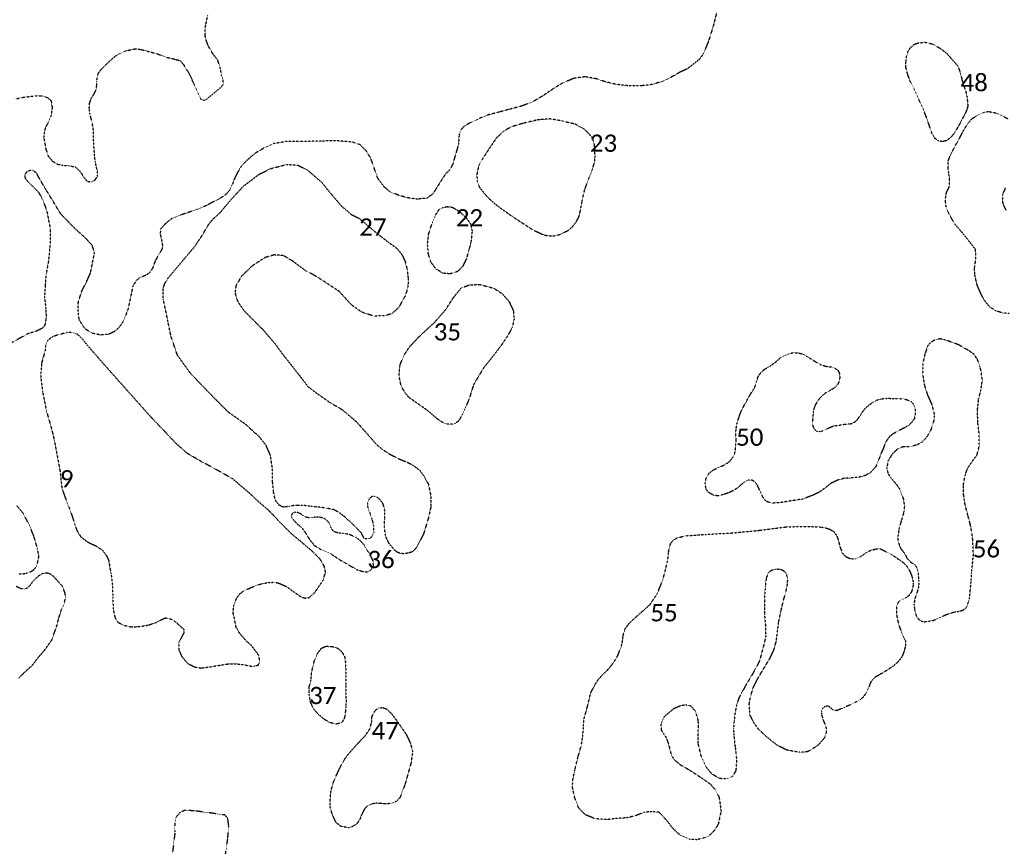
# Model space of a CAD drawing. Extents: x 387170 to 389193, y 100386 to 104689.
# Tile 5 of 14: x 387642 to 388213, y 101525 to 102004. Entities that reach past the tile are written whole.
import ezdxf

# ---------------------------------------------------------------- set-up
doc = ezdxf.new("R2010")
doc.units = 0
doc.header["$MEASUREMENT"] = 0
doc.linetypes.add('Wisdot5', pattern=[0.1, 0.05, -0.05])
doc.linetypes.add('Wisdot7', pattern=[0.2875, 0.125, -0.05, 0.0625, -0.05])
doc.layers.add('E_DTM_Building', color=81, linetype='Wisdot5', lineweight=25)
doc.layers.add('E_DTM_ObscureArea', color=231, linetype='Wisdot7', lineweight=25)
doc.styles.add('CalibriLight', font='calibril.ttf')

msp = doc.modelspace()

# ---------------------------------------------------------------- linework, layer by layer
at = {"layer": 'E_DTM_Building'}
msp.add_polyline3d([(387761.45, 101520.5, 1615.32), (387762.71, 101529.11, 1615.17), (387763.3, 101536.65, 1615.11), (387762.69, 101541.22, 1615.2), (387760.96, 101542.97, 1615.25), (387744.25, 101545.24, 1615.23), (387738.14, 101545.73, 1615.2), (387735.07, 101544.45, 1615.19), (387732.83, 101541.76, 1615.2), (387732.02, 101538.16, 1615.29), (387732.14, 101533.21, 1615.23), (387730.66, 101520.81, 1615.13)], dxfattribs=at)
at = {"layer": 'E_DTM_ObscureArea'}
for points in [[(388046.07, 102008.34, 1598.42), (388044.24, 102000.67, 1598.81), (388041.57, 101992.06, 1599.26), (388038.5, 101984.29, 1599.61), (388036.2, 101980.95, 1599.54), (388032.09, 101977.55, 1599.27), (388028.9, 101975.18, 1599.14), (388024.43, 101973.08, 1599.22), (388019.49, 101970.24, 1598.95), (388014.15, 101967.79, 1598.9), (388008.45, 101966.11, 1598.63), (388002.66, 101965.43, 1598.16), (387995, 101965.38, 1597.58), (387987.41, 101966.27, 1596.77), (387981.2, 101967.79, 1596.34), (387976.42, 101969.45, 1596), (387969.66, 101970.63, 1595.73), (387963.24, 101969.68, 1595.48), (387956.63, 101966.98, 1595.35), (387951.37, 101963.67, 1595.28), (387945.38, 101959.65, 1595.19), (387939.97, 101956.41, 1595.21), (387934.47, 101954.17, 1595.1), (387932.08, 101953.37, 1595.21), (387926.22, 101951.89, 1595.28), (387919.95, 101950.16, 1595.42), (387913.1, 101948.37, 1595.48), (387908.65, 101946.52, 1595.6), (387903.11, 101943.91, 1595.69), (387899.6, 101941.93, 1595.6), (387897.91, 101939.96, 1595.44), (387896.8, 101937.04, 1595.33), (387896.38, 101931.44, 1595.33), (387895.62, 101928.7, 1595.46), (387894.19, 101923.87, 1595.46), (387893.1, 101919.94, 1595.46), (387891.31, 101916.66, 1595.8), (387888.98, 101914.43, 1596.23), (387882.98, 101905.06, 1596.34), (387881.86, 101903.15, 1595.89), (387880.86, 101902.19, 1595.82), (387878, 101900.33, 1595.8), (387872.64, 101899.7, 1595.87), (387866.78, 101900.53, 1596.02), (387862.03, 101901.9, 1596.11), (387857.01, 101903.75, 1596.25), (387853.49, 101906.75, 1596.45), (387849.79, 101911.54, 1596.54), (387848.16, 101915.94, 1596.74), (387845.68, 101923.23, 1596.95), (387843.04, 101927.54, 1597.22), (387839.38, 101931.25, 1597.33), (387835.12, 101932.74, 1597.58), (387825.8, 101933.54, 1597.73), (387816.85, 101933.37, 1598), (387804.59, 101933.1, 1598.25), (387796.29, 101933.06, 1598.57), (387789.31, 101931.91, 1598.68), (387783.9, 101929.46, 1598.79), (387778.63, 101926.31, 1598.81), (387774.2, 101922.57, 1598.81), (387770.63, 101918.99, 1598.81), (387768.31, 101915.09, 1598.72), (387766.25, 101910.78, 1598.5), (387765.45, 101908.47, 1598.45), (387763.83, 101904.85, 1598.18), (387761.2, 101902.08, 1598.34), (387758.33, 101900.23, 1598.93), (387750.34, 101896.02, 1599.49), (387744.9, 101893.86, 1598.54), (387739.66, 101891.93, 1598.36), (387735.24, 101890.51, 1598.41), (387730.22, 101888.46, 1597.98), (387726.59, 101885.53, 1597.42), (387723.84, 101882.45, 1597.22), (387723.52, 101879.68, 1596.86), (387724.39, 101875.71, 1596.54), (387724.85, 101873.01, 1596.14), (387724.74, 101871.05, 1595.91), (387723, 101868.07, 1595.91), (387720.75, 101864.18, 1595.73), (387719.9, 101861.71, 1595.53), (387719.2, 101859.84, 1595.37), (387717.55, 101857.3, 1595.48), (387715.39, 101855.66, 1595.75), (387711.63, 101854.16, 1596.2), (387709.82, 101852.62, 1596.54), (387707.73, 101849.46, 1596.7), (387704.91, 101836.12, 1596.9), (387704.11, 101833.81, 1597.08), (387702.3, 101829.09, 1597.37), (387699.55, 101825.22, 1597.46), (387697.42, 101823.22, 1597.58), (387693.69, 101821.43, 1597.6), (387689.03, 101821, 1597.6), (387684.53, 101821.96, 1597.46), (387680.19, 101824.38, 1597.33), (387676.66, 101829.76, 1597.15), (387676, 101834.62, 1597.15), (387676.14, 101840.12, 1597.08), (387677.98, 101846.07, 1597.08), (387680.97, 101852.06, 1596.99), (387683.24, 101857.18, 1596.77), (387685.5, 101868.73, 1596.61), (387684.08, 101873.16, 1596.56), (387679.85, 101877.54, 1596.52), (387673.7, 101883.11, 1596.38), (387665.86, 101891.28, 1596.09), (387657.43, 101905.17, 1595.66), (387653.41, 101911.96, 1595.35), (387651.79, 101914.95, 1595.4), (387649.88, 101916.23, 1595.34), (387648.18, 101916.31, 1595.28), (387647.08, 101916.01, 1595.17), (387645.89, 101915.14, 1595.16), (387645.12, 101913.87, 1595.17), (387645.03, 101912.34, 1595.21), (387646.39, 101910.44, 1595.3), (387653.09, 101903.69, 1595.64), (387655.59, 101899.22, 1595.8), (387657.94, 101892.57, 1595.91), (387659.91, 101882.2, 1596.02), (387659.77, 101873.52, 1596.29), (387658.8, 101863.6, 1596.54), (387657.44, 101856.39, 1596.56), (387656.95, 101849.92, 1596.56), (387656.55, 101843.3, 1596.74), (387657.31, 101835.86, 1596.81), (387657.48, 101830.82, 1596.83), (387656.66, 101826.4, 1596.83), (387654.93, 101824.8, 1596.45), (387651.2, 101822.94, 1595.8), (387647.41, 101822.03, 1593.25), (387607.13, 101799.89, 1593.25)], [(387639.64, 101957.78, 1591.94), (387644.58, 101958.81, 1591.96), (387650.46, 101959.49, 1592.05), (387654.86, 101959.66, 1592.12), (387658.28, 101958.54, 1592.32), (387660.37, 101956.71, 1592.51), (387661, 101952.6, 1592.75), (387660.21, 101947.69, 1593.28), (387658.44, 101943.65, 1593.6), (387657.41, 101941.88, 1593.7), (387656.89, 101940.85, 1593.77), (387656.27, 101937.68, 1593.93), (387656.18, 101934.86, 1594.18), (387656.83, 101931.58, 1594.63), (387657.18, 101929.26, 1595.1), (387658.72, 101924.53, 1595.76), (387661.23, 101921.7, 1596.19), (387664.05, 101919.97, 1596.68), (387667.04, 101919.34, 1596.94), (387670.7, 101919.1, 1597.33), (387674.39, 101918.39, 1597.91), (387677.05, 101915.96, 1598.49), (387679.12, 101912.65, 1599.04), (387681.22, 101910.13, 1599.56), (387683.77, 101909.64, 1599.98), (387685.92, 101911.01, 1600.07), (387687.27, 101913.07, 1599.99), (387687.25, 101915.66, 1599.54), (387686.54, 101918.6, 1599), (387685.93, 101921.41, 1598.41), (387685.5, 101925.88, 1597.65), (387685.06, 101931.6, 1596.9), (387684.85, 101939.9, 1596.01), (387684.1, 101944.43, 1595.03), (387682.8, 101949.01, 1594.52), (387682.46, 101952.23, 1594.06), (387682.62, 101955.14, 1593.82), (387683.56, 101958.07, 1593.41), (387685.11, 101960.4, 1593.02), (387686.21, 101962.52, 1593.02), (387686.77, 101965.34, 1593.06), (387686.86, 101967.99, 1593), (387687.09, 101970.73, 1592.85), (387687.79, 101972.78, 1592.73), (387689.28, 101974.8, 1592.58), (387692.5, 101977.95, 1592.42), (387693.91, 101979.36, 1592.32), (387698.04, 101982.97, 1592.04), (387703.55, 101985.6, 1592.1), (387709.09, 101986.86, 1592.4), (387712.54, 101986.43, 1592.78), (387717.1, 101985.18, 1593.33), (387722.45, 101983.74, 1593.72), (387726.56, 101982.07, 1593.98), (387732.02, 101980.84, 1594.47), (387735.09, 101979.91, 1595.06), (387737.12, 101977.69, 1595.78), (387738.78, 101974.74, 1596.37), (387740.03, 101973.11, 1596.65), (387747.21, 101957.56, 1602.41), (387748.69, 101956.98, 1602.46), (387749.8, 101957.11, 1602.5), (387758.63, 101964.38, 1602.55), (387760.01, 101966.22, 1602.55), (387760.06, 101968.34, 1602.55), (387759.73, 101969.75, 1602.51), (387759.04, 101971.65, 1602.19), (387758.9, 101972.67, 1601.1), (387758.52, 101975.28, 1599.6), (387756.92, 101980.27, 1597.71), (387754.18, 101983.78, 1596.37), (387751.53, 101988.33, 1595.67), (387750.67, 101990.52, 1594.9), (387750.17, 101991.91, 1594.33), (387749.54, 101994.5, 1593.82), (387749.6, 101998.75, 1593.56), (387750.07, 102001.08, 1593.35), (387750.51, 102003.19, 1592.86), (387751.09, 102006.31, 1592.85)], [(388215.49, 101833.55, 1609.97), (388212.11, 101833.68, 1610.19), (388207.79, 101835.06, 1610.23), (388204.21, 101837.34, 1610.21), (388200.98, 101841.31, 1610.15), (388198.47, 101846.42, 1610.15), (388196.84, 101850.34, 1610.23), (388195.57, 101855.82, 1610.15), (388195.49, 101860.13, 1609.99), (388195.92, 101863.03, 1609.87), (388196.23, 101865.99, 1609.75), (388196.05, 101870.61, 1609.46), (388193.68, 101873.58, 1609.32), (388191.3, 101876.66, 1609.32), (388188.15, 101880.51, 1609.4), (388183.86, 101885.58, 1609.34), (388180.76, 101891.02, 1609.32), (388179.11, 101894.43, 1609.18), (388178.56, 101899.02, 1609), (388179.06, 101903.26, 1608.76), (388180.71, 101906.72, 1608.39), (388181.06, 101910.51, 1608.25), (388180.54, 101914.78, 1607.97), (388180.09, 101918.3, 1607.95), (388180.15, 101921.74, 1607.73), (388181.58, 101925.56, 1607.54), (388183.42, 101929.04, 1607.22), (388184.84, 101931.59, 1607.12), (388187.52, 101936.41, 1607.12), (388188.85, 101939.14, 1606.74), (388191.68, 101943.66, 1606.57), (388194.15, 101946.5, 1606.43), (388197.72, 101948.54, 1606.37), (388200.7, 101949.96, 1606.47), (388203.51, 101950.54, 1606.68), (388207.92, 101949.61, 1606.86), (388211.97, 101947.82, 1607.36), (388214.98, 101946.13, 1607.67)], [(388213.32, 101906.23, 1608.39), (388211.7, 101902.39, 1608.25), (388211.54, 101898.56, 1608.19), (388212.2, 101896.2, 1608.13), (388213.61, 101893.34, 1608.03)], [(387641.62, 101682.58, 1598.2), (387644.19, 101682.7, 1598.34), (387645.97, 101682.98, 1598.42), (387648.31, 101683.8, 1598.42), (387650.09, 101684.84, 1598.39), (387651.62, 101686.63, 1598.12), (387652.5, 101689.02, 1597.82), (387653.26, 101692.76, 1597.31), (387652.46, 101697.25, 1596.95), (387650.43, 101704.31, 1596.76), (387647.46, 101711.56, 1596.66), (387643.96, 101717.94, 1596.06), (387640.44, 101722.23, 1595.93)], [(387641.67, 101622.39, 1606.85), (387644.99, 101625.66, 1606.26), (387649.31, 101629.46, 1605.47), (387653.23, 101634.6, 1604.65), (387656.61, 101638.48, 1603.43), (387660.74, 101644.3, 1602.6), (387663.49, 101651.97, 1601.96), (387664.76, 101656.75, 1601.88), (387666.27, 101661.72, 1601.66), (387667.91, 101665.39, 1601.35), (387668.79, 101669.04, 1600.85), (387668.45, 101671.48, 1599.96), (387667.06, 101675.25, 1599.14), (387664.49, 101678.15, 1598.71), (387661.68, 101681.24, 1598.32), (387659.85, 101682.61, 1598.17), (387657.88, 101683.14, 1598.2), (387656.56, 101683.13, 1598.44), (387654.81, 101682.47, 1598.65), (387653.15, 101681.44, 1598.9), (387651.57, 101680.03, 1598.99), (387650.11, 101678.58, 1599.07), (387648.69, 101676.75, 1599.02), (387647.56, 101675.32, 1598.87), (387646.23, 101674.21, 1598.77), (387644.62, 101673.85, 1598.61), (387643.01, 101674.03, 1598.51), (387640.14, 101675.3, 1598.22)]]:
    msp.add_polyline3d(points, dxfattribs=at)
for points in [[(388187.36, 101972.24, 1606.71), (388188.13, 101969.06, 1606.64), (388189.08, 101965.72, 1606.52), (388190.23, 101962.7, 1606.44), (388191.04, 101959.57, 1606.37), (388191.25, 101957.29, 1606.24), (388191.57, 101953.81, 1606.28), (388191.08, 101951.6, 1606.36), (388190.06, 101949.42, 1606.51), (388188.56, 101946.46, 1606.71), (388186.26, 101942.26, 1607.02), (388184.16, 101938.73, 1607.17), (388182.59, 101936.42, 1607.29), (388180.88, 101934.79, 1607.41), (388179.04, 101933.58, 1607.55), (388176.91, 101933.08, 1607.71), (388174.76, 101933.44, 1607.8), (388172.31, 101935.04, 1607.93), (388170.69, 101938.01, 1607.98), (388169.31, 101942.22, 1608.02), (388167.61, 101947.05, 1608.24), (388165.9, 101951.44, 1608.39), (388163.12, 101957.61, 1608.49), (388160.34, 101963.81, 1608.36), (388157.98, 101968.4, 1608.4), (388156.64, 101972.36, 1608.32), (388155.71, 101975.97, 1608.25), (388155.69, 101979.04, 1608.18), (388156.03, 101982.45, 1608.18), (388156.97, 101985.42, 1608.01), (388158.12, 101987.24, 1607.95), (388160.14, 101989.13, 1607.71), (388162.23, 101990.12, 1607.41), (388166.87, 101990.61, 1607.07), (388170.7, 101989.74, 1606.94), (388174.9, 101987.51, 1606.82), (388179.03, 101984.54, 1606.76), (388182.84, 101980.11, 1606.71), (388186.01, 101976.63, 1606.56), (388187.36, 101972.24, 1606.71)], [(387972.53, 101937.15, 1595.46), (387968.88, 101940.64, 1595.39), (387964.1, 101943.1, 1595.3), (387956.41, 101944.99, 1595.26), (387949.51, 101946.23, 1595.26), (387942.26, 101945.64, 1595.1), (387934.13, 101943.73, 1595.26), (387926.81, 101941.54, 1595.35), (387922.29, 101938.88, 1595.48), (387918.17, 101934.89, 1595.37), (387913.91, 101928.57, 1595.19), (387909.61, 101921.96, 1595.15), (387907.98, 101918.49, 1595.17), (387907.03, 101913.92, 1595.24), (387907.31, 101910.04, 1595.37), (387908.57, 101906.62, 1595.39), (387911.35, 101903.04, 1595.91), (387915.03, 101899.19, 1596.43), (387919.96, 101895.09, 1596.61), (387927.53, 101889.79, 1597.24), (387938.84, 101882.38, 1598.18), (387945.42, 101879.15, 1598.88), (387948.52, 101878.43, 1598.99), (387952.13, 101878.54, 1598.95), (387955.87, 101879.47, 1598.54), (387959.87, 101881.57, 1598.07), (387962.22, 101883.45, 1597.67), (387964.62, 101886.49, 1597.31), (387966.22, 101889.52, 1596.97), (387967.16, 101893.44, 1596.54), (387968.11, 101898.8, 1596.18), (387969.55, 101905.08, 1595.89), (387971.85, 101911.58, 1595.51), (387973.86, 101916.39, 1595.19), (387975.29, 101921.29, 1595.1), (387975.57, 101924.5, 1594.97), (387975.26, 101931.04, 1595.28), (387974.37, 101934.36, 1595.37), (387972.53, 101937.15, 1595.46)], [(387838.9, 101888.57, 1596.14), (387848.54, 101880.42, 1595.73), (387855.7, 101874.87, 1595.48), (387860.81, 101871.15, 1595.37), (387863.75, 101867.44, 1595.35), (387865.37, 101863.98, 1595.62), (387866.71, 101858.9, 1596), (387867.26, 101853.75, 1596.36), (387867.13, 101848.82, 1596.79), (387865.51, 101843.68, 1596.95), (387861.85, 101837.13, 1596.68), (387857.86, 101833.37, 1596.52), (387853.78, 101832.2, 1596.27), (387847.22, 101831.96, 1596.25), (387840.59, 101834.16, 1596.16), (387834.49, 101838.37, 1596.16), (387827.41, 101846.17, 1596.14), (387819.63, 101851.38, 1596.09), (387813.11, 101855.48, 1596.09), (387807.72, 101858.31, 1596.02), (387800.35, 101863.84, 1595.93), (387794.84, 101867.1, 1596.02), (387789.61, 101867.41, 1596.07), (387784.19, 101865.83, 1596.02), (387776.97, 101861.11, 1595.87), (387770.73, 101855.12, 1595.91), (387767.41, 101849.54, 1595.93), (387766.94, 101845.23, 1596.09), (387768.55, 101840.25, 1596.18), (387772.38, 101834.82, 1596.23), (387777.47, 101829.72, 1596.38), (387783.68, 101823.5, 1596.52), (387790, 101816.06, 1596.54), (387794.05, 101810.58, 1596.61), (387801.91, 101800.54, 1596.81), (387809.21, 101791.09, 1596.99), (387816.04, 101786.01, 1597.22), (387822.06, 101781.87, 1597.33), (387829.17, 101777.68, 1597.35), (387837.09, 101770.9, 1597.64), (387843.36, 101763.96, 1597.69), (387848.7, 101757.8, 1597.62), (387852, 101754.93, 1597.55), (387857.07, 101751.71, 1597.44), (387861.47, 101749.44, 1597.42), (387866.72, 101747.32, 1597.53), (387869.83, 101745.73, 1597.62), (387873.63, 101742.97, 1597.71), (387876.5, 101739.26, 1597.76), (387879.04, 101734.36, 1597.71), (387880.36, 101727.91, 1597.71), (387880.45, 101721.49, 1597.64), (387878.9, 101714.69, 1597.62), (387876.18, 101705.77, 1597.69), (387872.2, 101697.98, 1597.73), (387869.78, 101695.44, 1597.67), (387867.08, 101694.59, 1597.5), (387864.77, 101694.24, 1597.21), (387862.4, 101694.59, 1596.95), (387861.14, 101695.08, 1596.82), (387859.7, 101696.12, 1596.85), (387858.06, 101697.96, 1596.95), (387856.2, 101700.26, 1597.23), (387854.88, 101702.78, 1597.64), (387854.06, 101705.09, 1598.18), (387853.65, 101708.65, 1598.51), (387853.44, 101711.8, 1598.86), (387853.76, 101714.48, 1598.9), (387853.82, 101718.99, 1598.74), (387852.8, 101723.06, 1598.86), (387850.96, 101725.58, 1598.95), (387849.22, 101727.02, 1599.24), (387847.45, 101727.47, 1599.36), (387846.15, 101727.43, 1599.44), (387844.59, 101726.03, 1599.59), (387843.66, 101723.35, 1599.97), (387843.84, 101720.98, 1600.15), (387844.97, 101718.13, 1599.99), (387846.33, 101714.18, 1599.71), (387847.16, 101710.4, 1599.3), (387847.33, 101706.64, 1598.95), (387846.47, 101704.7, 1598.99), (387845.34, 101703.29, 1599.09), (387843.73, 101702.84, 1599.14), (387842.42, 101702.94, 1599.24), (387841.6, 101703.39, 1598.93), (387840.32, 101706.01, 1599.26), (387837.1, 101709.54, 1599.85), (387833.38, 101713.03, 1600.86), (387830.31, 101715.79, 1600.93), (387827.35, 101718.11, 1600.97), (387824.16, 101719.84, 1600.7), (387819.45, 101720.78, 1600.73), (387815.43, 101721.28, 1600.75), (387811.12, 101721.75, 1600.59), (387805.79, 101722.34, 1600.75), (387803.12, 101722.31, 1600.97), (387800.17, 101722.12, 1601.13), (387798.19, 101721.72, 1601.13), (387795.41, 101721.31, 1600.97), (387794.15, 101721.56, 1600.73), (387792.48, 101722.49, 1600.68), (387790.27, 101725.25, 1600.68), (387789.26, 101729.93, 1600.57), (387788.71, 101735.95, 1600.14), (387788.52, 101744.24, 1599.71), (387787.45, 101751.22, 1599.53), (387785.05, 101756.86, 1599.4), (387781.04, 101761.98, 1599.17), (387773.54, 101768.88, 1598.77), (387763.02, 101776.36, 1598.5), (387753.71, 101785.69, 1598.36), (387741.08, 101798.84, 1598.16), (387733.53, 101809.35, 1598.14), (387729.87, 101820.07, 1597.73), (387728.05, 101828.86, 1597.33), (387726.71, 101835.53, 1597.1), (387725.37, 101841.48, 1596.86), (387725.38, 101845.31, 1596.47), (387725.34, 101848.12, 1596.07), (387726.18, 101850.73, 1595.8), (387728.25, 101854.17, 1595.73), (387743.44, 101872.12, 1595.93), (387747.64, 101878.29, 1596.61), (387751.64, 101885.09, 1597.15), (387754.56, 101888.61, 1597.67), (387756.17, 101889.98, 1597.87), (387758.3, 101891.91, 1598.07), (387764.75, 101899.59, 1598.09), (387771.65, 101907.09, 1598.16), (387780.76, 101914.07, 1598.32), (387787.68, 101917.46, 1598.21), (387797, 101919.83, 1598.16), (387803.4, 101919.41, 1597.98), (387809.32, 101916.27, 1597.76), (387817.02, 101909.61, 1597.17), (387821.75, 101903.75, 1596.74), (387828.55, 101895.78, 1596.52), (387834.12, 101891.02, 1596.34), (387838.9, 101888.57, 1596.14)], [(387894.85, 101893.94, 1595.46), (387897.94, 101891.76, 1595.37), (387900.95, 101888.86, 1595.39), (387903.36, 101885.47, 1595.51), (387904.31, 101881.44, 1595.44), (387904.01, 101877.65, 1595.28), (387903.46, 101874.13, 1595.3), (387902.5, 101870.5, 1595.66), (387901.02, 101865.31, 1596.14), (387898.96, 101861, 1596.63), (387896, 101857.84, 1596.9), (387891.65, 101856.43, 1596.97), (387887.35, 101856.82, 1596.95), (387883.29, 101859.34, 1596.7), (387880.47, 101863.27, 1596.36), (387878.95, 101868.05, 1595.89), (387878.49, 101873.79, 1595.55), (387879.07, 101879.26, 1595.55), (387881.26, 101886.11, 1595.44), (387883.22, 101890.7, 1595.57), (387885.18, 101893.7, 1595.48), (387887.25, 101894.83, 1595.42), (387889.65, 101895.41, 1595.42), (387892.64, 101895.11, 1595.44), (387894.85, 101893.94, 1595.46)], [(387882.07, 101827.87, 1597.53), (387884.5, 101830.55, 1597.69), (387889, 101835.8, 1597.71), (387893.62, 101842.88, 1597.8), (387898.1, 101848.35, 1597.87), (387902.93, 101850.09, 1597.89), (387908.84, 101850.28, 1598.14), (387916.84, 101848.12, 1598.34), (387921.68, 101845.03, 1598.3), (387925.63, 101840.55, 1598.27), (387928.23, 101835.08, 1598.27), (387928.67, 101830.35, 1598.16), (387927.6, 101825.41, 1598.16), (387924.81, 101820.46, 1598.14), (387921.13, 101814.91, 1598.27), (387915.84, 101807.99, 1598.43), (387910.97, 101801.98, 1598.5), (387905.15, 101792.2, 1598.23), (387902.53, 101783.79, 1598), (387898.9, 101775.36, 1598.03), (387896.34, 101771.01, 1598.07), (387893.6, 101769.31, 1598.16), (387889.77, 101769.39, 1598.32), (387887.45, 101770.26, 1598.48), (387883.98, 101772.54, 1598.57), (387880.13, 101775.94, 1598.54), (387876.94, 101778.4, 1598.36), (387873.24, 101780.95, 1598.09), (387867.75, 101784.78, 1597.91), (387865.55, 101787.47, 1597.89), (387863.25, 101791.3, 1597.73), (387861.99, 101797.11, 1597.55), (387862.48, 101803.59, 1597.42), (387864.84, 101809.3, 1597.28), (387868.14, 101814.3, 1597.28), (387873.15, 101819.6, 1597.24), (387877.07, 101823.29, 1597.37), (387882.07, 101827.87, 1597.53)], [(387665.44, 101742.71, 1593.25), (387666.03, 101737.22, 1594.09), (387666.64, 101732.15, 1594.4), (387668.01, 101728.23, 1594.67), (387669.47, 101724.24, 1594.74), (387670.96, 101720.62, 1594.83), (387672.82, 101715.3, 1594.83), (387674.05, 101711.3, 1595.01), (387675.41, 101707.52, 1595.71), (387677.61, 101704.04, 1596.52), (387681.49, 101701.14, 1597.01), (387686.49, 101698.71, 1597.46), (387690.1, 101696.3, 1597.69), (387692.32, 101693.4, 1598.16), (387693.76, 101690.35, 1598.43), (387694.33, 101686.57, 1598.79), (387695.09, 101682.95, 1599.44), (387695.82, 101676.59, 1600.97), (387696.15, 101669.1, 1603.56), (387696.26, 101662.47, 1606.13), (387697.29, 101657.5, 1607.61), (387698.92, 101654.76, 1608.51), (387702.04, 101652.95, 1608.87), (387706.76, 101651.94, 1609.23), (387711.23, 101652.07, 1609.03), (387716.36, 101652.9, 1608.44), (387721, 101654.34, 1606.8), (387726.45, 101657.15, 1604.64), (387729.54, 101656.57, 1604.55), (387731.73, 101655.47, 1604.71), (387737.17, 101650.55, 1605.25), (387737.23, 101648.39, 1605.88), (387734.4, 101643, 1608.78), (387734.46, 101638.45, 1610.18), (387736.02, 101634.84, 1611.17), (387739.5, 101630.75, 1611.75), (387743.44, 101628.73, 1611.21), (387747.26, 101628.07, 1610.2), (387752.76, 101628.79, 1608.33), (387758.45, 101629.75, 1606.46), (387762.58, 101630.42, 1605.29), (387767.49, 101630.51, 1604.84), (387771.13, 101630.19, 1604.75), (387775.7, 101629.24, 1604.26), (387778.16, 101629.25, 1603.25), (387780.42, 101629.82, 1602.44), (387781.3, 101632, 1601.49), (387780.6, 101635.62, 1600.91), (387776.57, 101640.96, 1600.48), (387773.41, 101643.84, 1599.69), (387769.63, 101648.12, 1599.78), (387767.46, 101651.97, 1600.21), (387766.44, 101657.65, 1600.57), (387765.77, 101660.12, 1600.88), (387766.24, 101664.43, 1601.22), (387767.95, 101668.71, 1601.45), (387769.56, 101670.81, 1601.54), (387771.56, 101672.58, 1601.58), (387774.2, 101673.83, 1601.69), (387777.74, 101675.32, 1601.6), (387780.11, 101676.26, 1601.58), (387782.93, 101677.02, 1601.58), (387785.28, 101677.46, 1601.58), (387787.64, 101677.67, 1601.9), (387789.94, 101677.81, 1602.32), (387792.31, 101677.24, 1602.75), (387796.76, 101675.26, 1603.36), (387800.86, 101672.31, 1603.81), (387805.19, 101669.24, 1604.15), (387807.63, 101668.6, 1604.19), (387809.92, 101668.89, 1604.28), (387813.24, 101672.01, 1604.3), (387817.96, 101678.88, 1604.08), (387819.4, 101683.63, 1603.83), (387818.66, 101686.96, 1603.58), (387816.08, 101691.42, 1603.4), (387810.84, 101696.5, 1602.53), (387799.02, 101706.4, 1601.69), (387792.65, 101712.82, 1601.42), (387789.43, 101716.36, 1601.2), (387785.69, 101720.06, 1601.11), (387780.76, 101724.23, 1600.95), (387776.71, 101728.12, 1600.77), (387765.65, 101737.65, 1600.39), (387755.81, 101743.18, 1600.23), (387747.45, 101747.68, 1599.98), (387739.2, 101752.49, 1599.78), (387732.91, 101758.05, 1599.58), (387717.47, 101774.26, 1598.9), (387704.08, 101789.36, 1598.43), (387690.86, 101804.19, 1597.96), (387682.87, 101813.35, 1597.53), (387677.99, 101819.26, 1597.37), (387675.55, 101821.42, 1597.33), (387672.84, 101822.55, 1597.26), (387669.39, 101822.37, 1597.19), (387664.66, 101821.14, 1597.08), (387661.5, 101820.13, 1596.99), (387659.19, 101818.54, 1596.77), (387658.26, 101817.73, 1596.56), (387657.03, 101814.51, 1595.37), (387656.9, 101811.96, 1593.25), (387654.82, 101804.77, 1593.26), (387654.32, 101796.92, 1593.26), (387655.4, 101788.35, 1593.26), (387657.58, 101777.2, 1593.26), (387660.65, 101766.57, 1593.26), (387662.2, 101760, 1593.26), (387665.44, 101742.71, 1593.25)], [(388194.46, 101702.13, 1611.28), (388193.91, 101706.73, 1610.88), (388192.97, 101711.41, 1610.62), (388191.51, 101716.87, 1610.41), (388189.83, 101723.46, 1610.29), (388189.08, 101728.86, 1610.09), (388188.98, 101734, 1610.07), (388190.04, 101739.76, 1610.03), (388191.39, 101743.82, 1609.99), (388193.97, 101747.5, 1610.01), (388196.9, 101751.58, 1610.01), (388198.21, 101756.73, 1609.81), (388198.14, 101763.71, 1609.65), (388197.38, 101769.88, 1609.61), (388197.15, 101777.23, 1609.59), (388197.76, 101783.71, 1609.52), (388199.08, 101788.73, 1609.5), (388199.98, 101794.79, 1609.5), (388199.23, 101800.25, 1609.5), (388198.54, 101802.86, 1609.48), (388197.08, 101806.99, 1609.46), (388195.02, 101810.04, 1609.34), (388191.7, 101812.22, 1609.26), (388186.33, 101815.28, 1609.24), (388182.11, 101816.87, 1609.3), (388178.37, 101818.17, 1609.36), (388175.32, 101818.85, 1609.4), (388172.16, 101817.98, 1609.46), (388169.81, 101816.56, 1609.59), (388168.27, 101814.64, 1609.65), (388166.78, 101810.11, 1609.71), (388165.58, 101805.17, 1609.75), (388165.37, 101798.41, 1609.83), (388166.41, 101791.95, 1609.75), (388168.12, 101786.51, 1609.65), (388170.78, 101780.46, 1609.67), (388172.1, 101775.05, 1609.71), (388172.04, 101772.31, 1609.61), (388171.19, 101769.05, 1609.52), (388170.08, 101765.9, 1609.42), (388168.39, 101762.88, 1609.34), (388166.86, 101760.83, 1609.34), (388164.93, 101759, 1609.36), (388162.46, 101757.5, 1609.28), (388158.25, 101756.29, 1609.08), (388154.24, 101756.3, 1608.86), (388150.98, 101755.11, 1608.86), (388147.65, 101751.88, 1609), (388145.45, 101748.24, 1609.08), (388144.61, 101744.22, 1608.96), (388145.24, 101740.85, 1608.96), (388146.64, 101738.69, 1609.1), (388148.64, 101736.33, 1609.28), (388150.43, 101734.14, 1609.44), (388151.97, 101731.99, 1609.52), (388153.29, 101728.68, 1609.59), (388154.27, 101725.65, 1609.59), (388154.82, 101721.7, 1609.63), (388154.53, 101718.62, 1609.65), (388153.92, 101716.33, 1609.63), (388153.18, 101713.98, 1609.36), (388152.45, 101711.56, 1609.52), (388151.64, 101708.62, 1609.95), (388151.1, 101704.82, 1610.43), (388151.09, 101702.08, 1610.84), (388151.86, 101699.29, 1610.96), (388152.67, 101697.4, 1611), (388153.62, 101696.08, 1611), (388154.4, 101695.2, 1610.96), (388155.37, 101693.64, 1610.84), (388156.31, 101691.75, 1611.22), (388157.73, 101690.1, 1611.81), (388158.96, 101689.14, 1612.6), (388160.72, 101688.03, 1613.3), (388161.95, 101686.42, 1613.38), (388162.65, 101684.32, 1612.94), (388162.98, 101679.86, 1613.9), (388163.08, 101678.96, 1614.03), (388163.15, 101676.17, 1614.19), (388162.91, 101674.62, 1614.37), (388161.98, 101671.54, 1614.44), (388160.89, 101668.26, 1614.9), (388160.36, 101665.03, 1615.38), (388160.7, 101661.95, 1615.69), (388161.57, 101658.72, 1615.87), (388162.86, 101656.49, 1615.85), (388164.56, 101655.31, 1615.79), (388166.25, 101654.89, 1615.51), (388170.9, 101655.51, 1613.32), (388172.75, 101656.13, 1612.82), (388176.23, 101657.66, 1612.21), (388178.66, 101658.9, 1612.15), (388181.5, 101659.92, 1612.29), (388184.1, 101660.61, 1612.25), (388186.11, 101660.86, 1612.23), (388188.9, 101661.69, 1612.29), (388189.97, 101662.48, 1612.23), (388190.95, 101663.65, 1612.19), (388191.62, 101665.31, 1612.09), (388192.59, 101668.64, 1612.05), (388193.03, 101673.45, 1611.91), (388193.45, 101677.94, 1611.81), (388193.75, 101682.93, 1611.65), (388194.79, 101693.71, 1611.44), (388194.46, 101702.13, 1611.28)], [(388057.31, 101766.84, 1609.04), (388057.95, 101770.26, 1609.08), (388059.24, 101774.2, 1609.14), (388060.31, 101777.03, 1609.18), (388062.15, 101780.57, 1609.28), (388064.06, 101783.99, 1609.32), (388065.75, 101787.01, 1609.24), (388067.32, 101789.38, 1609.24), (388068.29, 101791.25, 1609.34), (388069.12, 101794, 1609.5), (388070.11, 101797.01, 1609.54), (388071.8, 101799.33, 1609.59), (388073.8, 101801.17, 1609.59), (388077.06, 101803.06, 1609.56), (388080.39, 101805.53, 1609.52), (388083.33, 101808.15, 1609.54), (388087.55, 101809.94, 1609.14), (388089.22, 101810.54, 1608.98), (388090.65, 101810.8, 1608.86), (388093.21, 101810.65, 1608.72), (388095.75, 101810.06, 1608.66), (388098.09, 101808.75, 1608.78), (388100.78, 101807.15, 1609.04), (388103.69, 101805.32, 1609.4), (388106.5, 101803.73, 1609.57), (388109.51, 101802.87, 1609.75), (388112.47, 101802.5, 1609.59), (388114.77, 101801.7, 1609.56), (388116.27, 101800.63, 1609.69), (388117.21, 101798.68, 1610.13), (388117.38, 101796.15, 1610.58), (388116.63, 101793.22, 1611.08), (388115.45, 101791.52, 1611.36), (388113.86, 101790.1, 1611.57), (388112.17, 101789.12, 1611.69), (388109.57, 101787.67, 1611.65), (388107.78, 101786.43, 1611.36), (388105.11, 101783.64, 1610.05), (388103.39, 101780.87, 1609.02), (388102.39, 101778.62, 1608.33), (388101.93, 101776.03, 1608.01), (388101.73, 101772.71, 1608.01), (388101.42, 101769.82, 1608.09), (388102.12, 101767.08, 1608.17), (388103.94, 101765.28, 1608.17), (388105.75, 101765, 1608.17), (388107.48, 101765.54, 1608.25), (388109.85, 101766.71, 1608.47), (388113.64, 101768.33, 1608.49), (388117.22, 101768.85, 1608.66), (388120.1, 101769.31, 1608.7), (388122.76, 101769.49, 1608.82), (388124.69, 101769.86, 1609.04), (388126.68, 101771.06, 1609.4), (388128.01, 101772.52, 1609.91), (388129.61, 101775.15, 1611), (388131.02, 101777.12, 1611.75), (388132.57, 101778.98, 1612.33), (388134.51, 101780.62, 1612.43), (388136.67, 101782.09, 1612.35), (388138.91, 101783.32, 1611.79), (388141.51, 101784.06, 1611.36), (388144.73, 101784.36, 1611.02), (388148.8, 101784.29, 1610.49), (388151.74, 101784.18, 1610.23), (388154.23, 101784.03, 1610.09), (388156.51, 101783.47, 1610.05), (388158.5, 101782.58, 1609.97), (388160.12, 101780.82, 1609.77), (388161.1, 101778.49, 1609.99), (388161.01, 101774.67, 1611.08), (388160.56, 101772.59, 1611.5), (388159.39, 101770.83, 1611.85), (388157.6, 101768.88, 1612.03), (388155.73, 101767.76, 1611.97), (388153.48, 101766.6, 1611.3), (388150.33, 101764.91, 1610.25), (388147.79, 101763.47, 1609.5), (388146.27, 101762.12, 1609.16), (388144.78, 101760.26, 1608.96), (388143.53, 101757.99, 1608.88), (388142.58, 101755.23, 1608.82), (388141.2, 101752.24, 1608.8), (388140.08, 101749.15, 1608.8), (388138.26, 101744.78, 1608.84), (388135.21, 101741.32, 1608.86), (388132.25, 101739.65, 1608.9), (388128.52, 101738.67, 1608.96), (388123.1, 101738.11, 1609.02), (388120.12, 101738.02, 1608.96), (388115.97, 101736.88, 1608.88), (388111.96, 101734.86, 1608.74), (388109.11, 101732.56, 1608.8), (388105.53, 101730, 1609.04), (388101.39, 101728.03, 1609.04), (388095.92, 101726, 1609), (388082.07, 101723.77, 1608.98), (388077.88, 101723.64, 1608.98), (388075.4, 101724.37, 1608.94), (388073.75, 101725.68, 1608.88), (388072.26, 101728.15, 1608.72), (388070.9, 101731.14, 1608.55), (388069.69, 101733.95, 1608.41), (388068.38, 101735.74, 1608.25), (388066.55, 101736.91, 1608.17), (388064.38, 101736.96, 1607.95), (388062.42, 101736.15, 1607.81), (388060.48, 101734.5, 1607.81), (388058.36, 101732.59, 1607.85), (388055.72, 101730.89, 1608.01), (388052.92, 101729.55, 1608.15), (388049.77, 101728.56, 1608.43), (388046.73, 101727.77, 1608.64), (388044.08, 101728.22, 1608.78), (388041.18, 101729.93, 1608.84), (388039.86, 101731.84, 1609.02), (388039.38, 101735.04, 1609.12), (388039.82, 101737.88, 1609.08), (388041.34, 101740.63, 1608.96), (388043.53, 101742.48, 1608.82), (388045.89, 101743.72, 1608.78), (388048.64, 101744.92, 1608.8), (388050.53, 101745.8, 1608.72), (388052.46, 101746.93, 1608.62), (388054.22, 101748.55, 1608.55), (388055.52, 101750.39, 1608.53), (388056.59, 101752.59, 1608.53), (388057.11, 101756.58, 1608.57), (388057.28, 101760.28, 1608.66), (388057.08, 101763.83, 1608.88), (388057.31, 101766.84, 1609.04)], [(387843.63, 101695.98, 1598.1), (387842.54, 101697.92, 1598.48), (387841.46, 101699.73, 1598.94), (387839.58, 101701.77, 1599.32), (387837.2, 101703.67, 1599.76), (387835.16, 101704.61, 1600.25), (387832.73, 101705.51, 1600.52), (387829.74, 101706.02, 1601.02), (387827.34, 101706.19, 1601.11), (387825.12, 101706.76, 1601.11), (387823.78, 101707.64, 1601.19), (387822.47, 101709.6, 1601.34), (387821.55, 101712.03, 1601.38), (387820.1, 101713.63, 1601.56), (387818.47, 101714.87, 1601.67), (387815.95, 101715.42, 1601.67), (387813.56, 101715.5, 1601.76), (387811.55, 101715.18, 1601.87), (387810.31, 101715.03, 1601.96), (387808.54, 101715.34, 1602.03), (387806.64, 101716.29, 1601.98), (387804.79, 101717.47, 1601.91), (387803.26, 101718.11, 1601.86), (387801.9, 101718.33, 1601.76), (387800.54, 101717.94, 1601.61), (387799.72, 101717, 1601.46), (387799.62, 101715.69, 1601.3), (387800.35, 101714.37, 1601.22), (387802.71, 101711.86, 1601.29), (387805.63, 101709.35, 1601.45), (387807.55, 101706.71, 1601.3), (387810.16, 101702.53, 1601.49), (387812.71, 101699.29, 1601.29), (387816.95, 101696.6, 1601.11), (387822.41, 101694.29, 1600.47), (387827.17, 101691.08, 1600.34), (387831.11, 101688.76, 1599.8), (387838.01, 101684.89, 1599.49), (387841.89, 101683.77, 1598.97), (387844.47, 101683.96, 1598.36), (387846.11, 101685.46, 1597.45), (387847.12, 101687.24, 1597.18), (387846.99, 101690.05, 1597.16), (387845.59, 101693.04, 1597.25), (387844.98, 101694.46, 1597.33), (387843.63, 101695.98, 1598.1)], [(388007.63, 101665.11, 1611.2), (388011.75, 101671.41, 1611.2), (388014.85, 101679.29, 1610.95), (388016.41, 101685.07, 1610.86), (388017.49, 101689.87, 1610.79), (388017.96, 101692.58, 1610.66), (388018.12, 101694.77, 1610.41), (388018.42, 101697.03, 1609.78), (388019.36, 101700.15, 1608.93), (388020.64, 101701.93, 1608.61), (388023.03, 101703.46, 1608.52), (388027.69, 101704.68, 1608.61), (388039.83, 101705.51, 1608.61), (388055.28, 101706.35, 1608.84), (388070.83, 101707.86, 1609.17), (388086.33, 101709.86, 1609.33), (388097.57, 101710.17, 1609.56), (388104.97, 101709.84, 1609.51), (388107.23, 101709.69, 1609.51), (388110.92, 101708.8, 1609.4), (388113.89, 101707.12, 1609.22), (388115.54, 101704.89, 1609.11), (388116.42, 101702.44, 1609.15), (388117.43, 101698.49, 1609.38), (388118.71, 101694.85, 1609.47), (388120.71, 101692.72, 1609.62), (388123.5, 101691.46, 1609.92), (388126.62, 101691.39, 1610.01), (388129.6, 101692.67, 1609.92), (388132.25, 101694.58, 1609.76), (388135.27, 101696.3, 1609.67), (388138.45, 101697.1, 1609.71), (388141.05, 101697.05, 1609.71), (388143.86, 101695.65, 1609.83), (388146.97, 101694.06, 1610.3), (388149.65, 101692.35, 1610.73), (388151.89, 101690.82, 1610.82), (388154.45, 101688.96, 1611.09), (388156.05, 101687.23, 1611.33), (388157.56, 101684.91, 1612.01), (388158.84, 101682.07, 1612.35), (388159.77, 101678.97, 1612.71), (388159.92, 101676.53, 1613.22), (388159.56, 101674.19, 1613.31), (388158.88, 101672.17, 1613.29), (388157.35, 101669.94, 1613.27), (388155.52, 101668.68, 1612.95), (388153.78, 101667.94, 1612.5), (388152.4, 101667.24, 1612.21), (388151.14, 101665.97, 1612.03), (388150.21, 101663.57, 1611.92), (388150.13, 101661.25, 1611.9), (388150.38, 101658.53, 1612.17), (388150.96, 101655.4, 1612.62), (388152.22, 101651.11, 1613.85), (388154.08, 101646.58, 1615.45), (388155.4, 101644.03, 1615.81), (388155.45, 101641.21, 1616.1), (388154.78, 101638.26, 1616.24), (388153.45, 101634.67, 1616.4), (388150.99, 101631.48, 1616.42), (388147.98, 101628.89, 1616.28), (388144.91, 101626.95, 1615.97), (388142.24, 101625.26, 1615.27), (388140.67, 101624.32, 1614.62), (388137.78, 101622.75, 1614.24), (388136.2, 101621.09, 1614.1), (388134.99, 101619.31, 1614.15), (388134.02, 101616.48, 1614.26), (388132.81, 101613.91, 1614.35), (388131.09, 101611.37, 1614.48), (388129.22, 101609.75, 1614.6), (388126.12, 101608.09, 1614.69), (388123.57, 101606.77, 1614.87), (388121.13, 101605.75, 1614.87), (388118.14, 101604.47, 1614.69), (388115.64, 101603.37, 1614.62), (388113.51, 101603.82, 1614.69), (388110.85, 101605.96, 1614.69), (388108.84, 101605.85, 1614.69), (388107.35, 101604.7, 1614.69), (388106.72, 101602.98, 1614.87), (388106.79, 101601.4, 1614.93), (388107.59, 101598.22, 1615.14), (388108.69, 101595.65, 1615.05), (388109.52, 101592.98, 1614.89), (388109.51, 101590.66, 1614.75), (388108.55, 101587.76, 1614.66), (388104.97, 101583.52, 1614.66), (388102.32, 101581.69, 1614.71), (388098.47, 101579.53, 1614.75), (388093.94, 101579.26, 1614.82), (388086.6, 101580.53, 1614.8), (388081.21, 101583.29, 1614.69), (388074.9, 101588.27, 1614.66), (388070.32, 101592.55, 1614.6), (388067.32, 101596.82, 1614.53), (388065.34, 101601.05, 1614.51), (388064.91, 101607.37, 1614.51), (388065.73, 101611.71, 1614.42), (388066.97, 101616.3, 1614.26), (388069.48, 101621.3, 1613.97), (388073.1, 101627.49, 1613.56), (388076.99, 101633.85, 1613.2), (388079.1, 101638.45, 1612.98), (388080.63, 101643.79, 1612.89), (388081.31, 101649.71, 1612.77), (388082, 101654.83, 1612.5), (388083.18, 101660.79, 1612.26), (388084.91, 101667.96, 1611.87), (388086.13, 101671.98, 1611.67), (388087.06, 101676.76, 1611.36), (388087.23, 101679.67, 1611), (388086.52, 101682.64, 1610.61), (388085.07, 101684.24, 1610.34), (388082.89, 101685.19, 1610.28), (388080.42, 101685.33, 1610.41), (388077.74, 101684.57, 1610.7), (388076.04, 101683.48, 1610.95), (388074.8, 101680.4, 1611.2), (388074.17, 101675.43, 1611.42), (388073.68, 101667.43, 1611.76), (388073.72, 101659.2, 1611.99), (388074.32, 101652.68, 1612.19), (388074.46, 101646.48, 1612.39), (388073, 101640.27, 1612.8), (388070.8, 101631.98, 1613.13), (388067.16, 101625.21, 1613.49), (388062.78, 101617.87, 1613.81), (388058.82, 101610.64, 1614.1), (388057.43, 101606.1, 1614.24), (388056.7, 101602.35, 1614.35), (388056.13, 101597.53, 1614.39), (388055.81, 101593.16, 1614.51), (388055.94, 101590.14, 1614.51), (388056.18, 101586.76, 1614.55), (388056.72, 101582.48, 1614.62), (388057.3, 101577.69, 1614.69), (388057.61, 101574.32, 1614.78), (388057.13, 101568.64, 1614.78), (388055.26, 101565.36, 1614.78), (388052, 101563.83, 1614.78), (388047.87, 101564.03, 1614.69), (388043.44, 101566.58, 1614.6), (388039.96, 101570.6, 1614.44), (388037.15, 101576.84, 1614.21), (388035.41, 101583.91, 1614.08), (388035.25, 101589.61, 1613.97), (388035.46, 101593.6, 1613.94), (388035.39, 101597.5, 1613.92), (388034.61, 101600.46, 1613.88), (388033.48, 101603.32, 1613.88), (388031.22, 101605.93, 1613.88), (388028.25, 101606.74, 1613.7), (388025.05, 101606.16, 1613.58), (388021.3, 101604.58, 1613.45), (388018.47, 101602.3, 1613.34), (388015.53, 101599.71, 1613.29), (388013.74, 101595.57, 1613.11), (388013.84, 101592.19, 1613.02), (388015.35, 101589.94, 1613.04), (388016.85, 101587.69, 1613.16), (388018.04, 101584.26, 1613.31), (388019.73, 101577.63, 1613.54), (388021.58, 101574.83, 1613.7), (388024.94, 101572.11, 1613.85), (388029.83, 101569.23, 1614.15), (388035.58, 101565.57, 1614.42), (388042.3, 101560.92, 1614.66), (388044.96, 101557.91, 1614.8), (388047.41, 101553.29, 1614.87), (388048.59, 101545.23, 1614.87), (388046.97, 101537.71, 1614.8), (388044.77, 101534.04, 1614.82), (388041.53, 101530.85, 1614.78), (388038.54, 101529.57, 1614.89), (388034.51, 101528.62, 1614.98), (388030.58, 101528.83, 1615.14), (388024.56, 101531.46, 1615.18), (388020.92, 101534.88, 1615.23), (388018.46, 101538.05, 1614.98), (388016.26, 101540.81, 1614.8), (388012.74, 101544.46, 1614.6), (388008.44, 101544.86, 1614.42), (388004.28, 101544.55, 1614.35), (387999.11, 101542.56, 1614.28), (387993.88, 101541.28, 1614.1), (387987.7, 101540.93, 1613.94), (387982.42, 101540.23, 1613.79), (387975.65, 101540.76, 1613.83), (387970.17, 101542.93, 1613.9), (387966.12, 101546.96, 1613.97), (387963.65, 101553.31, 1613.9), (387962.49, 101558.91, 1613.85), (387962.66, 101563.34, 1613.72), (387963.81, 101568.86, 1613.38), (387965.65, 101576.4, 1613.16), (387967.72, 101583.75, 1613.09), (387968.37, 101588.43, 1612.91), (387968.87, 101593.97, 1612.5), (387969.16, 101598.7, 1612.12), (387971.12, 101605.6, 1611.74), (387972.99, 101613.57, 1611.65), (387975.69, 101618.81, 1611.83), (387977.34, 101621.27, 1612.5), (387979.89, 101624.18, 1612.95), (387983.01, 101627.14, 1613.58), (387985.35, 101630.03, 1614.01), (387987.26, 101632.81, 1614.15), (387988.76, 101635.33, 1614.3), (387989.8, 101638.17, 1614.6), (387990.56, 101640.12, 1614.69), (387991.13, 101641.84, 1614.15), (387991.65, 101644.78, 1613), (387991.78, 101646.52, 1612.03), (387992.34, 101649.03, 1611.74), (387993.36, 101651.37, 1611.56), (387995.55, 101654.24, 1611.47), (387997.89, 101656.34, 1611.36), (388000.89, 101659.07, 1611.38), (388003.76, 101661.57, 1611.36), (388007.63, 101665.11, 1611.2)], [(387809.88, 101617.18, 1598.23), (387810.9, 101620.96, 1598.14), (387811.24, 101625.19, 1597.96), (387812.16, 101629.25, 1598.39), (387813.07, 101632.8, 1599.11), (387814.74, 101636.56, 1600.39), (387817.07, 101639.6, 1601.76), (387819.71, 101640.71, 1602.89), (387823.27, 101640.53, 1603.99), (387826.39, 101639.59, 1604.93), (387828.74, 101637.56, 1605.45), (387830.35, 101634.97, 1605.68), (387830.8, 101632.48, 1605.63), (387831.05, 101628.24, 1605.11), (387831.1, 101623.76, 1604.28), (387831.05, 101617.98, 1602.66), (387831.1, 101613.5, 1601.92), (387831.3, 101609.04, 1601.24), (387831.16, 101605.77, 1600.97), (387830.94, 101603.51, 1601.11), (387830.68, 101600.82, 1601.51), (387830.1, 101598.52, 1601.94), (387828.7, 101596.44, 1601.96), (387825.46, 101595.56, 1601.85), (387821.9, 101596.47, 1601.49), (387818.7, 101598.34, 1600.97), (387815.25, 101601.2, 1600.41), (387812.27, 101604.61, 1599.96), (387810.51, 101608.79, 1599.38), (387809.96, 101612.42, 1598.93), (387809.88, 101617.18, 1598.23)], [(387846.09, 101596.74, 1605.86), (387846.3, 101599.87, 1605.81), (387847.18, 101602.12, 1605.88), (387848.74, 101604, 1606.08), (387850.38, 101605.01, 1606.58), (387852.61, 101605.15, 1607.18), (387854.63, 101604.39, 1607.9), (387857.16, 101602.1, 1608.69), (387859.69, 101598.93, 1609.41), (387863.36, 101593.63, 1610.29), (387866.1, 101589.7, 1610.76), (387868.61, 101584.43, 1611.19), (387869.85, 101579.63, 1611.44), (387868.87, 101572.97, 1611.64), (387865.39, 101560.58, 1612.22), (387862.41, 101552.86, 1612.54), (387860.23, 101550.71, 1612.34), (387857.08, 101549.55, 1612.02), (387853.91, 101549.41, 1611.57), (387851.44, 101549.61, 1611.35), (387848.6, 101549.78, 1611.19), (387846.04, 101549.33, 1611.05), (387843.62, 101548.17, 1611.01), (387841.85, 101546.27, 1610.96), (387840.08, 101542.71, 1610.96), (387839.4, 101540.7, 1611.01), (387837.69, 101538.08, 1611.05), (387835.53, 101536.44, 1611.12), (387832.58, 101535.52, 1611.21), (387828.31, 101536.35, 1611.28), (387825.5, 101538.62, 1611.48), (387823.27, 101543.19, 1611.59), (387822.05, 101547.77, 1611.37), (387822.08, 101552.18, 1611.08), (387822.62, 101557.29, 1610.67), (387823.99, 101562.04, 1610.4), (387825.54, 101565.65, 1609.86), (387828.02, 101570.87, 1608.8), (387830.18, 101574.83, 1608.06), (387831.9, 101577.37, 1607.36), (387835.1, 101581.06, 1606.71), (387838.05, 101584.37, 1606.4), (387842.34, 101588.81, 1606.24), (387845.01, 101592.74, 1606.1), (387846.09, 101596.74, 1605.86)]]:
    msp.add_polyline3d(points, close=True, dxfattribs=at)

# ---------------------------------------------------------------- texts
at = {"char_height": 10, "attachment_point": 1, "style": 'CalibriLight'}
for s, insert in [('48', (388187.36, 101972.24, 1606.71)), ('23', (387972.53, 101937.15, 1595.46)), ('22', (387894.85, 101893.94, 1595.46)), ('27', (387838.9, 101888.57, 1596.14)), ('35', (387882.07, 101827.87, 1597.53)), ('50', (388057.31, 101766.84, 1609.04)), ('9', (387665.44, 101742.71, 1593.25)), ('56', (388194.46, 101702.13, 1611.28)), ('36', (387843.63, 101695.98, 1598.1)), ('55', (388007.63, 101665.11, 1611.2)), ('37', (387809.88, 101617.18, 1598.23)), ('47', (387846.09, 101596.74, 1605.86))]:
    msp.add_mtext(s, dxfattribs=dict(at, insert=insert))

doc.saveas('drawing.dxf')
